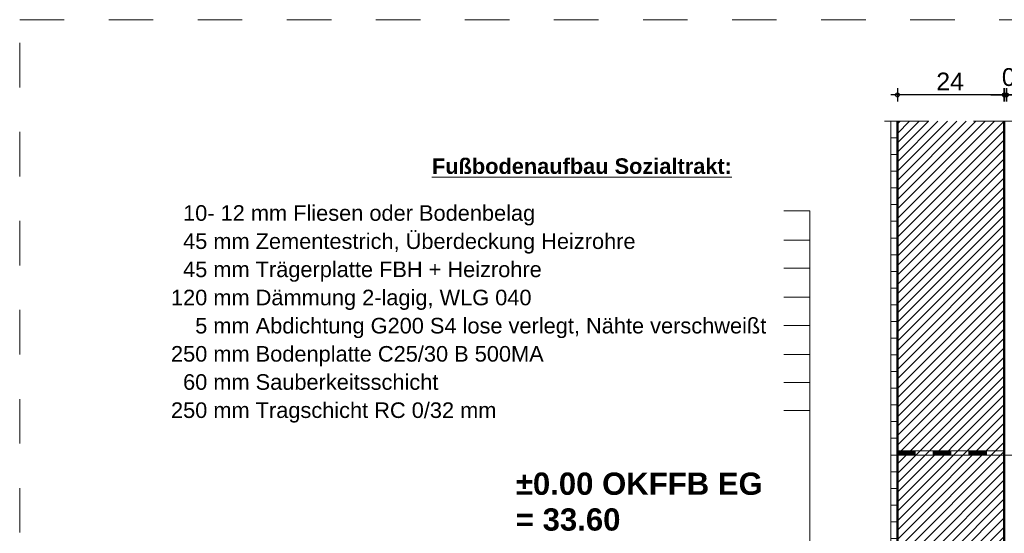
# Model space of a CAD drawing. Header units: metres. Extents: x 1333.9 to 1416.6, y -82.7 to -2.5.
# Tile 62 of 160: x 1387.1 to 1389.3, y -70.2 to -69. Entities that reach past the tile are written whole.
import ezdxf

# ---------------------------------------------------------------- set-up
doc = ezdxf.new("R2010")
doc.units = ezdxf.units.M
doc.header["$PDMODE"] = 65
for name, pattern in [('AUSGEZOGEN', [0]), ('STRICHLINIE_S4', [0.08, 0.06, -0.02]), ('VERDECKT2_S2', [0.15, 0.1, -0.05])]:
    doc.linetypes.add(name, pattern=pattern)
for name, color, linetype, lineweight in [('XR$8$Allgemein', 4, 'AUSGEZOGEN', 13), ('XR$8$Logos', 255, 'AUSGEZOGEN', 13), ('XR$8$Maßlinie 1_50', 7, 'AUSGEZOGEN', 25), ('XR$8$Muster', 4, 'AUSGEZOGEN', 13), ('XR$8$Möblierung', 4, 'AUSGEZOGEN', 13), ('XR$8$Schraffur', 4, 'AUSGEZOGEN', 13), ('XR$8$Text 1_100', 3, 'AUSGEZOGEN', 18), ('XR$8$Wand', 1, 'AUSGEZOGEN', 50), ('XR$8$Wand Mauerwerk tr', 42, 'AUSGEZOGEN', 18)]:
    doc.layers.add(name, color=color, linetype=linetype, lineweight=lineweight)
doc.styles.add('ARIAL', font='arial.ttf')
doc.dimstyles.new('DIMSTYLE_14', dxfattribs={"dimtxt": 0.04, "dimasz": 0.03, "dimexe": 0, "dimexo": 1e-06, "dimgap": 0.02, "dimtad": 2, "dimdec": 1, "dimlfac": 100, "dimrnd": 0.5, "dimzin": 4, "dimdsep": 46, "dimtxsty": 'ARIAL', "dimblk1": 'ALL_ML_KREIS', "dimblk2": 'ALL_ML_KREIS', "dimsah": 1, "dimcen": 0, "dimse1": 1, "dimse2": 1, "dimclrd": 7, "dimclre": 7, "dimclrt": 7, "dimadec": 0, "dimazin": 0, "dimtfac": 1, "dimtdec": 0, "dimtix": 1, "dimtmove": 2, "dimatfit": 3, "dimfxl": 0, "dimtvp": 1.2, "dimtzin": 0, "dimlwd": 0, "dimlwe": 25, "dimarcsym": 0})
doc.dimstyles.new('DIMSTYLE_15', dxfattribs={"dimtxt": 0.04, "dimasz": 0.03, "dimexe": 0, "dimexo": 1e-06, "dimgap": 0.02, "dimtad": 2, "dimdec": 1, "dimlfac": 100, "dimrnd": 0.5, "dimzin": 4, "dimdsep": 46, "dimtxsty": 'ARIAL', "dimblk1": 'ALL_ML_KREIS', "dimblk2": 'ALL_ML_KREIS', "dimsah": 1, "dimcen": 0, "dimse1": 1, "dimse2": 1, "dimclrd": 7, "dimclre": 7, "dimclrt": 7, "dimadec": 0, "dimazin": 0, "dimtfac": 1, "dimtdec": 0, "dimtix": 1, "dimtmove": 2, "dimatfit": 3, "dimfxl": 0, "dimtzin": 0, "dimlwd": 0, "dimlwe": 25, "dimarcsym": 0})

# ---------------------------------------------------------------- blocks, each defined once
blk = doc.blocks.new('MUSTERELEMENT_6')
at = {"layer": 'XR$8$Möblierung', "color": 52, "linetype": 'AUSGEZOGEN', "lineweight": 13, "transparency": 33554687}
for p, q in [((1389.0727, -69.9841), (1389.0727, -69.9841)), ((1389.1127, -69.9841), (1389.0727, -69.9841)), ((1389.0727, -69.9941), (1389.0727, -69.9841)), ((1389.0735, -69.9941), (1389.0735, -69.9841)), ((1389.0743, -69.9941), (1389.0743, -69.9841)), ((1389.0751, -69.9941), (1389.0751, -69.9841)), ((1389.0759, -69.9941), (1389.0759, -69.9841)), ((1389.0767, -69.9941), (1389.0767, -69.9841)), ((1389.0775, -69.9941), (1389.0775, -69.9841)), ((1389.0783, -69.9941), (1389.0783, -69.9841)), ((1389.0791, -69.9941), (1389.0791, -69.9841)), ((1389.0799, -69.9941), (1389.0799, -69.9841)), ((1389.0807, -69.9941), (1389.0807, -69.9841)), ((1389.0815, -69.9941), (1389.0815, -69.9841)), ((1389.0823, -69.9941), (1389.0823, -69.9841)), ((1389.0831, -69.9941), (1389.0831, -69.9841)), ((1389.0839, -69.9941), (1389.0839, -69.9841)), ((1389.0847, -69.9941), (1389.0847, -69.9841)), ((1389.0855, -69.9941), (1389.0855, -69.9841)), ((1389.0863, -69.9941), (1389.0863, -69.9841)), ((1389.0871, -69.9941), (1389.0871, -69.9841)), ((1389.0879, -69.9941), (1389.0879, -69.9841)), ((1389.0887, -69.9941), (1389.0887, -69.9841)), ((1389.0895, -69.9941), (1389.0895, -69.9841)), ((1389.0903, -69.9941), (1389.0903, -69.9841)), ((1389.0911, -69.9941), (1389.0911, -69.9841)), ((1389.0919, -69.9941), (1389.0919, -69.9841)), ((1389.0927, -69.9941), (1389.0927, -69.9841)), ((1389.0935, -69.9941), (1389.0935, -69.9841)), ((1389.0943, -69.9941), (1389.0943, -69.9841)), ((1389.0951, -69.9941), (1389.0951, -69.9841)), ((1389.0959, -69.9941), (1389.0959, -69.9841)), ((1389.0967, -69.9941), (1389.0967, -69.9841)), ((1389.0975, -69.9941), (1389.0975, -69.9841)), ((1389.0983, -69.9941), (1389.0983, -69.9841)), ((1389.0991, -69.9941), (1389.0991, -69.9841)), ((1389.0999, -69.9941), (1389.0999, -69.9841)), ((1389.1007, -69.9941), (1389.1007, -69.9841)), ((1389.1015, -69.9941), (1389.1015, -69.9841)), ((1389.1023, -69.9941), (1389.1023, -69.9841)), ((1389.1031, -69.9941), (1389.1031, -69.9841)), ((1389.1039, -69.9941), (1389.1039, -69.9841)), ((1389.1047, -69.9941), (1389.1047, -69.9841)), ((1389.1055, -69.9941), (1389.1055, -69.9841)), ((1389.1063, -69.9941), (1389.1063, -69.9841)), ((1389.1071, -69.9941), (1389.1071, -69.9841)), ((1389.1079, -69.9941), (1389.1079, -69.9841)), ((1389.1087, -69.9941), (1389.1087, -69.9841)), ((1389.1095, -69.9941), (1389.1095, -69.9841)), ((1389.1103, -69.9941), (1389.1103, -69.9841)), ((1389.1111, -69.9941), (1389.1111, -69.9841)), ((1389.1119, -69.9941), (1389.1119, -69.9841)), ((1389.1127, -69.9941), (1389.1127, -69.9841)), ((1389.1527, -69.9841), (1389.1127, -69.9841)), ((1389.1927, -69.9841), (1389.1527, -69.9841)), ((1389.1527, -69.9941), (1389.1527, -69.9841)), ((1389.1535, -69.9941), (1389.1535, -69.9841)), ((1389.1543, -69.9941), (1389.1543, -69.9841)), ((1389.1551, -69.9941), (1389.1551, -69.9841)), ((1389.1559, -69.9941), (1389.1559, -69.9841)), ((1389.1567, -69.9941), (1389.1567, -69.9841)), ((1389.1575, -69.9941), (1389.1575, -69.9841)), ((1389.1583, -69.9941), (1389.1583, -69.9841)), ((1389.1591, -69.9941), (1389.1591, -69.9841)), ((1389.1599, -69.9941), (1389.1599, -69.9841)), ((1389.1607, -69.9941), (1389.1607, -69.9841)), ((1389.1615, -69.9941), (1389.1615, -69.9841)), ((1389.1623, -69.9941), (1389.1623, -69.9841)), ((1389.1631, -69.9941), (1389.1631, -69.9841)), ((1389.1639, -69.9941), (1389.1639, -69.9841)), ((1389.1647, -69.9941), (1389.1647, -69.9841)), ((1389.1655, -69.9941), (1389.1655, -69.9841)), ((1389.1663, -69.9941), (1389.1663, -69.9841)), ((1389.1671, -69.9941), (1389.1671, -69.9841)), ((1389.1679, -69.9941), (1389.1679, -69.9841)), ((1389.1687, -69.9941), (1389.1687, -69.9841)), ((1389.1695, -69.9941), (1389.1695, -69.9841)), ((1389.1703, -69.9941), (1389.1703, -69.9841)), ((1389.1711, -69.9941), (1389.1711, -69.9841)), ((1389.1719, -69.9941), (1389.1719, -69.9841)), ((1389.1727, -69.9941), (1389.1727, -69.9841)), ((1389.1735, -69.9941), (1389.1735, -69.9841)), ((1389.1743, -69.9941), (1389.1743, -69.9841)), ((1389.1751, -69.9941), (1389.1751, -69.9841)), ((1389.1759, -69.9941), (1389.1759, -69.9841)), ((1389.1767, -69.9941), (1389.1767, -69.9841)), ((1389.1775, -69.9941), (1389.1775, -69.9841)), ((1389.1783, -69.9941), (1389.1783, -69.9841)), ((1389.1791, -69.9941), (1389.1791, -69.9841)), ((1389.1799, -69.9941), (1389.1799, -69.9841)), ((1389.1807, -69.9941), (1389.1807, -69.9841)), ((1389.1815, -69.9941), (1389.1815, -69.9841)), ((1389.1823, -69.9941), (1389.1823, -69.9841)), ((1389.1831, -69.9941), (1389.1831, -69.9841)), ((1389.1839, -69.9941), (1389.1839, -69.9841)), ((1389.1847, -69.9941), (1389.1847, -69.9841)), ((1389.1855, -69.9941), (1389.1855, -69.9841)), ((1389.1863, -69.9941), (1389.1863, -69.9841)), ((1389.1871, -69.9941), (1389.1871, -69.9841)), ((1389.1879, -69.9941), (1389.1879, -69.9841)), ((1389.1887, -69.9941), (1389.1887, -69.9841)), ((1389.1895, -69.9941), (1389.1895, -69.9841)), ((1389.1903, -69.9941), (1389.1903, -69.9841)), ((1389.1911, -69.9941), (1389.1911, -69.9841)), ((1389.1919, -69.9941), (1389.1919, -69.9841)), ((1389.1927, -69.9941), (1389.1927, -69.9841)), ((1389.2327, -69.9841), (1389.1927, -69.9841)), ((1389.2727, -69.9841), (1389.2327, -69.9841)), ((1389.2327, -69.9941), (1389.2327, -69.9841)), ((1389.2335, -69.9941), (1389.2335, -69.9841)), ((1389.2343, -69.9941), (1389.2343, -69.9841)), ((1389.2351, -69.9941), (1389.2351, -69.9841)), ((1389.2359, -69.9941), (1389.2359, -69.9841)), ((1389.2367, -69.9941), (1389.2367, -69.9841)), ((1389.2375, -69.9941), (1389.2375, -69.9841)), ((1389.2383, -69.9941), (1389.2383, -69.9841)), ((1389.2391, -69.9941), (1389.2391, -69.9841)), ((1389.2399, -69.9941), (1389.2399, -69.9841)), ((1389.2407, -69.9941), (1389.2407, -69.9841)), ((1389.2415, -69.9941), (1389.2415, -69.9841)), ((1389.2423, -69.9941), (1389.2423, -69.9841)), ((1389.2431, -69.9941), (1389.2431, -69.9841)), ((1389.2439, -69.9941), (1389.2439, -69.9841)), ((1389.2447, -69.9941), (1389.2447, -69.9841)), ((1389.2455, -69.9941), (1389.2455, -69.9841)), ((1389.2463, -69.9941), (1389.2463, -69.9841)), ((1389.2471, -69.9941), (1389.2471, -69.9841)), ((1389.2479, -69.9941), (1389.2479, -69.9841)), ((1389.2487, -69.9941), (1389.2487, -69.9841)), ((1389.2495, -69.9941), (1389.2495, -69.9841)), ((1389.2503, -69.9941), (1389.2503, -69.9841)), ((1389.2511, -69.9941), (1389.2511, -69.9841)), ((1389.2519, -69.9941), (1389.2519, -69.9841)), ((1389.2527, -69.9941), (1389.2527, -69.9841)), ((1389.2535, -69.9941), (1389.2535, -69.9841)), ((1389.2543, -69.9941), (1389.2543, -69.9841)), ((1389.2551, -69.9941), (1389.2551, -69.9841)), ((1389.2559, -69.9941), (1389.2559, -69.9841)), ((1389.2567, -69.9941), (1389.2567, -69.9841)), ((1389.2575, -69.9941), (1389.2575, -69.9841)), ((1389.2583, -69.9941), (1389.2583, -69.9841)), ((1389.2591, -69.9941), (1389.2591, -69.9841)), ((1389.2599, -69.9941), (1389.2599, -69.9841)), ((1389.2607, -69.9941), (1389.2607, -69.9841)), ((1389.2615, -69.9941), (1389.2615, -69.9841)), ((1389.2623, -69.9941), (1389.2623, -69.9841)), ((1389.2631, -69.9941), (1389.2631, -69.9841)), ((1389.2639, -69.9941), (1389.2639, -69.9841)), ((1389.2647, -69.9941), (1389.2647, -69.9841)), ((1389.2655, -69.9941), (1389.2655, -69.9841)), ((1389.2663, -69.9941), (1389.2663, -69.9841)), ((1389.2671, -69.9941), (1389.2671, -69.9841)), ((1389.2679, -69.9941), (1389.2679, -69.9841)), ((1389.2687, -69.9941), (1389.2687, -69.9841)), ((1389.2695, -69.9941), (1389.2695, -69.9841)), ((1389.2703, -69.9941), (1389.2703, -69.9841)), ((1389.2711, -69.9941), (1389.2711, -69.9841)), ((1389.2719, -69.9941), (1389.2719, -69.9841)), ((1389.2727, -69.9941), (1389.2727, -69.9841)), ((1389.3127, -69.9841), (1389.2727, -69.9841)), ((1389.0727, -69.9941), (1389.0727, -69.9941)), ((1389.1127, -69.9941), (1389.0727, -69.9941)), ((1389.0727, -69.9941), (1389.0727, -69.9941)), ((1389.1127, -69.9941), (1389.0727, -69.9941)), ((1389.1127, -69.9941), (1389.0727, -69.9941)), ((1389.1127, -69.9941), (1389.0727, -69.9941)), ((1389.1127, -69.9941), (1389.0727, -69.9941)), ((1389.1927, -69.9941), (1389.1527, -69.9941)), ((1389.1927, -69.9941), (1389.1527, -69.9941)), ((1389.1927, -69.9941), (1389.1527, -69.9941)), ((1389.1927, -69.9941), (1389.1527, -69.9941)), ((1389.1927, -69.9941), (1389.1527, -69.9941)), ((1389.2727, -69.9941), (1389.2327, -69.9941)), ((1389.2727, -69.9941), (1389.2327, -69.9941)), ((1389.2727, -69.9941), (1389.2327, -69.9941)), ((1389.2727, -69.9941), (1389.2327, -69.9941)), ((1389.2727, -69.9941), (1389.2327, -69.9941))]:
    blk.add_line(p, q, dxfattribs=at)
for points in [[(1389.1527, -69.9941), (1389.1127, -69.9941), (1389.0727, -69.9941)], [(1389.1527, -69.9941), (1389.1127, -69.9941), (1389.0727, -69.9941)], [(1389.2327, -69.9941), (1389.1927, -69.9941), (1389.1527, -69.9941)], [(1389.2327, -69.9941), (1389.1927, -69.9941), (1389.1527, -69.9941)], [(1389.3127, -69.9941), (1389.2727, -69.9941), (1389.2327, -69.9941)], [(1389.3127, -69.9941), (1389.2727, -69.9941), (1389.2327, -69.9941)]]:
    blk.add_lwpolyline(points, dxfattribs=at)
blk = doc.blocks.new('ALL_ML_KREIS')
at = {"color": 0, "linetype": 'ByBlock', "lineweight": -2}
for p, q in [((-1, 0), (0.5, 0)), ((0, -0.5), (0, 0.5))]:
    blk.add_line(p, q, dxfattribs=at)
blk.add_circle((0, 0), 0.15, dxfattribs=at)
blk = doc.blocks.new('*D381')
at = {"layer": 'DEFPOINTS', "color": 7, "linetype": 'AUSGEZOGEN', "lineweight": 25, "transparency": 33554687}
for p in [(1389.4777, -69.1848), (1389.3177, -69.2441), (1389.4777, -69.2441)]:
    blk.add_point(p, dxfattribs=at)
at = {"layer": 'XR$8$Maßlinie 1_50', "color": 7, "linetype": 'AUSGEZOGEN', "lineweight": -2, "transparency": 33554687}
blk.add_line((1389.4777, -69.1848), (1389.3177, -69.1848), dxfattribs=at)
at = {"layer": 'XR$8$Maßlinie 1_50', "color": 7, "linetype": 'AUSGEZOGEN', "lineweight": 25, "transparency": 33554687, "xscale": 0.03, "yscale": 0.03, "zscale": 0.03}
for p, rotation in [((1389.3177, -69.1848), 180), ((1389.4777, -69.1848), 360)]:
    blk.add_blockref('ALL_ML_KREIS', p, dxfattribs=dict(at, rotation=rotation))
at = {"layer": 'XR$8$Maßlinie 1_50', "color": 7, "linetype": 'AUSGEZOGEN', "lineweight": 25, "transparency": 33554687, "insert": (1389.3959, -69.1542), "char_height": 0.04, "width": 0.16, "attachment_point": 5, "style": 'ARIAL'}
blk.add_mtext('\\A1;{\\A1;{16\\H0.026400;\\S^ ;}}', dxfattribs=at)
blk = doc.blocks.new('*D382')
at = {"layer": 'DEFPOINTS', "color": 7, "linetype": 'AUSGEZOGEN', "lineweight": 25, "transparency": 33554687}
for p in [(1389.3177, -69.1848), (1389.3127, -69.2441), (1389.3177, -69.2441)]:
    blk.add_point(p, dxfattribs=at)
at = {"layer": 'XR$8$Maßlinie 1_50', "color": 7, "linetype": 'AUSGEZOGEN', "lineweight": -2, "transparency": 33554687}
blk.add_line((1389.3177, -69.1848), (1389.3127, -69.1848), dxfattribs=at)
at = {"layer": 'XR$8$Maßlinie 1_50', "color": 7, "linetype": 'AUSGEZOGEN', "lineweight": 25, "transparency": 33554687, "xscale": 0.03, "yscale": 0.03, "zscale": 0.03}
for p, rotation in [((1389.3177, -69.1848), 360), ((1389.3127, -69.1848), 180)]:
    blk.add_blockref('ALL_ML_KREIS', p, dxfattribs=dict(at, rotation=rotation))
at = {"layer": 'XR$8$Maßlinie 1_50', "color": 7, "linetype": 'AUSGEZOGEN', "lineweight": 25, "transparency": 33554687, "insert": (1389.333, -69.1392), "char_height": 0.04, "width": 0.12, "attachment_point": 5, "style": 'ARIAL'}
blk.add_mtext('\\A1;{\\A1;{0\\H0.026400;\\S5^ ;}}', dxfattribs=at)
blk = doc.blocks.new('*D383')
at = {"layer": 'DEFPOINTS', "color": 7, "linetype": 'AUSGEZOGEN', "lineweight": 25, "transparency": 33554687}
for p in [(1389.3127, -69.1848), (1389.0727, -69.2441), (1389.3127, -69.2441)]:
    blk.add_point(p, dxfattribs=at)
at = {"layer": 'XR$8$Maßlinie 1_50', "color": 7, "linetype": 'AUSGEZOGEN', "lineweight": -2, "transparency": 33554687}
blk.add_line((1389.3127, -69.1848), (1389.0727, -69.1848), dxfattribs=at)
at = {"layer": 'XR$8$Maßlinie 1_50', "color": 7, "linetype": 'AUSGEZOGEN', "lineweight": 25, "transparency": 33554687, "xscale": 0.03, "yscale": 0.03, "zscale": 0.03}
for p, rotation in [((1389.0727, -69.1848), 180), ((1389.3127, -69.1848), 360)]:
    blk.add_blockref('ALL_ML_KREIS', p, dxfattribs=dict(at, rotation=rotation))
at = {"layer": 'XR$8$Maßlinie 1_50', "color": 7, "linetype": 'AUSGEZOGEN', "lineweight": 25, "transparency": 33554687, "insert": (1389.191, -69.1548), "char_height": 0.04, "width": 0.16, "attachment_point": 5, "style": 'ARIAL'}
blk.add_mtext('\\A1;{\\A1;{24\\H0.026400;\\S^ ;}}', dxfattribs=at)

msp = doc.modelspace()

# ---------------------------------------------------------------- hatches: boundary and pattern name
at = {"layer": 'XR$8$Muster', "linetype": 'AUSGEZOGEN', "lineweight": 13, "transparency": 33554687}
h = msp.add_hatch(dxfattribs=at)
h.set_pattern_fill('MUSTER', color=4, scale=0.01875, style=0, pattern_type=2)
h.set_pattern_definition([(0, (0.0375, 0.0375), (0.01875, 0.01875), [0.01875, -0.01875]), (90, (0.0375, 0.0375), (-0.01875, 0.01875), [0.01875, -0.01875])])
h.paths.add_polyline_path([(1389.0727, -70.2745), (1389.0577, -70.2745), (1389.0577, -69.2441), (1389.0727, -69.2441)], flags=0)
at = {"layer": 'XR$8$Schraffur', "linetype": 'AUSGEZOGEN', "lineweight": 13, "transparency": 33554687}
h = msp.add_hatch(dxfattribs=at)
h.set_pattern_fill('SCHRAFFUR_5', color=52, scale=0.01, style=0, pattern_type=2)
h.set_pattern_definition([(45, (0, 0), (-0.02121320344, 0.02121320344), []), (45, (-0.010607, 0.010607), (-0.02121320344, 0.02121320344), [])])
h.paths.add_polyline_path([(1389.3127, -69.2441), (1389.3127, -70.4845), (1389.0727, -70.4845), (1389.0727, -69.2441)], flags=0)

# ---------------------------------------------------------------- linework, layer by layer
at = {"layer": 'XR$8$Allgemein', "color": 4, "linetype": 'VERDECKT2_S2', "lineweight": 13, "transparency": 33554687}
msp.add_line((1389.3127, -69.9941), (1389.4777, -69.9941), dxfattribs=at)
at = {"layer": 'XR$8$Logos', "color": 255, "linetype": 'AUSGEZOGEN', "lineweight": 13, "transparency": 33554687}
msp.add_line((1389.0577, -69.2441), (1389.0577, -70.2745), dxfattribs=at)
at = {"layer": 'XR$8$Möblierung', "color": 4, "linetype": 'AUSGEZOGEN', "lineweight": 13, "transparency": 33554687}
msp.add_line((1389.3127, -69.9941), (1389.0727, -69.9941), dxfattribs=at)
at = {"layer": 'XR$8$Text 1_100', "color": 3, "linetype": 'AUSGEZOGEN', "lineweight": 18, "transparency": 33554687}
for p, q in [((1388.8179, -69.4454), (1388.876, -69.4454)), ((1388.876, -69.4454), (1388.876, -70.6707)), ((1388.8179, -69.5108), (1388.876, -69.5108)), ((1388.8179, -69.574), (1388.876, -69.574)), ((1388.8179, -69.6394), (1388.876, -69.6394)), ((1388.8179, -69.7026), (1388.876, -69.7026)), ((1388.8179, -69.768), (1388.876, -69.768)), ((1388.8179, -69.8308), (1388.876, -69.8308)), ((1388.8179, -69.8936), (1388.876, -69.8936))]:
    msp.add_line(p, q, dxfattribs=at)
at = {"layer": 'XR$8$Wand', "color": 1, "linetype": 'VERDECKT2_S2', "lineweight": 13, "transparency": 33554687}
msp.add_line((1389.5434, -69.2441), (1388.9691, -69.2441), dxfattribs=at)
at = {"layer": 'XR$8$Wand', "color": 1, "linetype": 'AUSGEZOGEN', "lineweight": 50, "transparency": 33554687}
for p, q in [((1389.0727, -69.2441), (1389.0727, -70.5045)), ((1389.3127, -69.2441), (1389.3127, -70.8745))]:
    msp.add_line(p, q, dxfattribs=at)
at = {"layer": 'XR$8$Wand Mauerwerk tr', "color": 7, "linetype": 'STRICHLINIE_S4', "lineweight": 18, "transparency": 33554687}
msp.add_lwpolyline([(1387.1014, -69.0159), (1390.784, -69.0159), (1390.784, -71.9679), (1387.1014, -71.9679), (1387.1014, -69.0159)], close=True, dxfattribs=at)

# ---------------------------------------------------------------- block references
at = {"layer": 'XR$8$Möblierung', "color": 52, "linetype": 'AUSGEZOGEN', "lineweight": 13, "transparency": 33554687}
msp.add_blockref('MUSTERELEMENT_6', (0, 0), dxfattribs=at)

# ---------------------------------------------------------------- texts
at = {"layer": 'XR$8$Text 1_100', "color": 3, "linetype": 'AUSGEZOGEN', "lineweight": 18, "transparency": 33554687, "insert": (1388.0274, -69.3628), "char_height": 0.035, "width": 0.692531, "attachment_point": 7, "style": 'ARIAL'}
msp.add_mtext('\\A1;{\\L\\fArial|i0|b1;\\H0.035000;\\W1.000000;\\C3;Fußbodenaufbau Sozialtrakt:\\l}\\P', dxfattribs=at)
at = {"layer": 'XR$8$Text 1_100', "color": 3, "linetype": 'AUSGEZOGEN', "lineweight": 18, "transparency": 33554687, "insert": (1387.4412, -69.4326), "char_height": 0.035, "width": 1.358555, "attachment_point": 1, "line_spacing_factor": 1.084337, "style": 'ARIAL'}
msp.add_mtext('\\A1;{\\fArial|i0|b0;\\H0.035000;\\W1.000000;\\C3;  10- 12 mm Fliesen oder Bodenbelag}\\P{\\fArial|i0|b0;\\H0.035000;\\W1.000000;\\C3;  45 mm Zementestrich, Überdeckung Heizrohre}\\P{\\fArial|i0|b0;\\H0.035000;\\W1.000000;\\C3;  45 mm Trägerplatte FBH + Heizrohre}\\P{\\fArial|i0|b0;\\H0.035000;\\W1.000000;\\C3;120 mm Dämmung 2-lagig, WLG 040}\\P{\\fArial|i0|b0;\\H0.035000;\\W1.000000;\\C3;    5 mm Abdichtung G200 S4 lose verlegt, Nähte verschweißt}\\P{\\fArial|i0|b0;\\H0.035000;\\W1.000000;\\C3;250 mm Bodenplatte C25/30 B 500MA}\\P{\\fArial|i0|b0;\\H0.035000;\\W1.000000;\\C3;  60 mm Sauberkeitsschicht }\\P{\\fArial|i0|b0;\\H0.035000;\\W1.000000;\\C3;250 mm Tragschicht RC 0/32 mm}\\P', dxfattribs=at)
at = {"layer": 'XR$8$Text 1_100', "color": 3, "linetype": 'AUSGEZOGEN', "lineweight": 25, "transparency": 33554687, "insert": (1388.2157, -70.0331), "char_height": 0.05, "width": 0.580356, "attachment_point": 1, "line_spacing_factor": 0.963855, "style": 'ARIAL'}
msp.add_mtext('\\A1;{\\fArial|i0|b1;\\H0.050000;\\W1.000000;\\C3;±0.00 OKFFB EG}\\P{\\fArial|i0|b1;\\H0.050000;\\W1.000000;\\C3;= 33.60}\\P', dxfattribs=at)

# ---------------------------------------------------------------- dimensions: what is measured, and where the dimension line sits
at = {"layer": 'XR$8$Maßlinie 1_50', "color": 7, "linetype": 'AUSGEZOGEN', "lineweight": 25, "transparency": 33554687}
for base, p1, p2, dimstyle, picture, middle in [((1389.3127, -69.1848), (1389.3177, -69.2441), (1389.3127, -69.2441), 'DIMSTYLE_14', '*D382', (1389.333, -69.1392)), ((1389.0727, -69.1848), (1389.3127, -69.2441), (1389.0727, -69.2441), 'DIMSTYLE_15', '*D383', (1389.191, -69.1548)), ((1389.3177, -69.1848), (1389.4777, -69.2441), (1389.3177, -69.2441), 'DIMSTYLE_15', '*D381', (1389.3959, -69.1542))]:
    dim = msp.add_linear_dim(base=base, p1=p1, p2=p2, angle=180, dimstyle=dimstyle, override={"dimpost": '<>', "dimclrd": 7, "dimclre": 7, "dimclrt": 7, "dimlwd": 0, "dimlwe": 25}, dxfattribs=at)
    dim.commit()
    dim.dimension.update_dxf_attribs({"geometry": picture, "text_midpoint": middle, "dimtype": 160})

doc.saveas('drawing.dxf')
